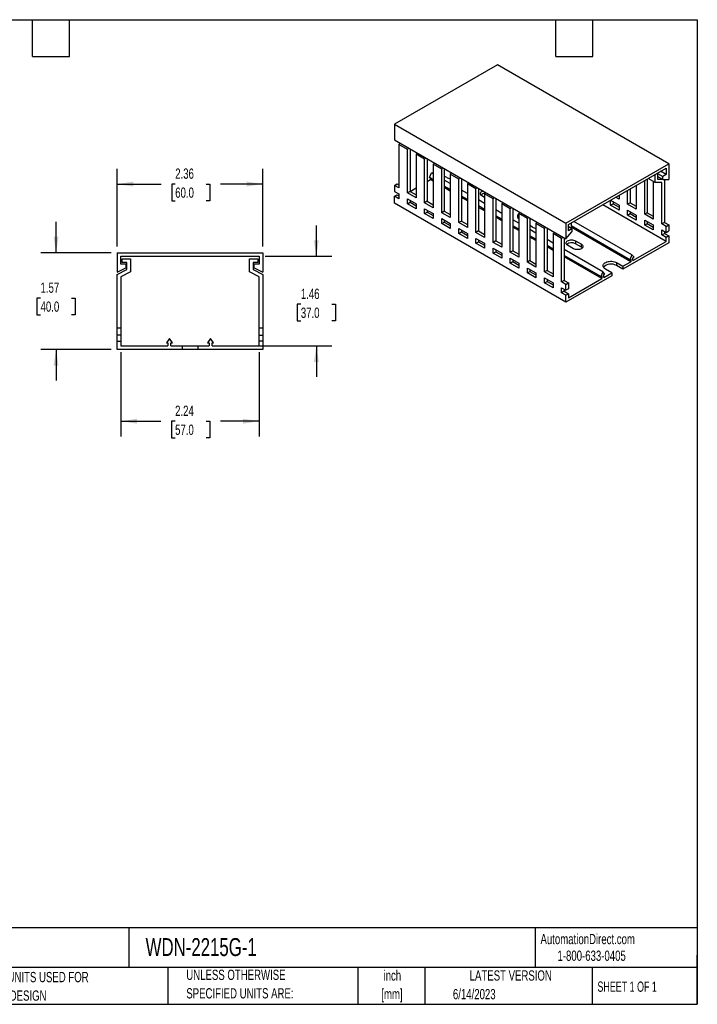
# Model space of a CAD drawing. Header units: inches. Extents: x 0.5 to 21.5, y 0.5 to 16.5.
# Tile 2 of 2: x 10.5 to 21.5, y 0.5 to 16.5. Entities that reach past the tile are written whole.
import ezdxf

# ---------------------------------------------------------------- set-up
doc = ezdxf.new("R2010")
doc.units = ezdxf.units.IN
doc.header["$LTSCALE"] = 2
doc.header["$MEASUREMENT"] = 0
doc.layers.add('DIMENSIONS', color=140, linetype='Continuous', lineweight=25)
doc.layers.add('TEXT', color=140, linetype='Continuous', lineweight=25)
doc.styles.add('SLDTEXTSTYLE0', font='TXT', dxfattribs={"width": 0.7})
doc.styles.add('SLDTEXTSTYLE1', font='TXT', dxfattribs={"width": 0.65})
doc.dimstyles.new('SLDDIMSTYLE0', dxfattribs={"dimtxt": 0.169922, "dimasz": 0.26, "dimexe": 0, "dimexo": 0.0625, "dimgap": 0.04248, "dimtad": 0, "dimtih": 1, "dimtoh": 1, "dimrnd": 1e-09, "dimzin": 12, "dimdsep": 46, "dimtxsty": 'SLDTEXTSTYLE0', "dimsah": 1, "dimcen": 0.09, "dimadec": 0, "dimazin": 3, "dimtfac": 1, "dimtofl": 0, "dimtmove": 0, "dimatfit": 3, "dimfxl": 0, "dimfrac": 2, "dimtolj": 1, "dimtzin": 12, "dimarcsym": 0})
doc.dimstyles.new('SLDDIMSTYLE3', dxfattribs={"dimtxt": 0.169922, "dimasz": 0.26, "dimexe": 0, "dimexo": 0.0625, "dimgap": 0.04248, "dimtad": 0, "dimtih": 1, "dimtoh": 1, "dimrnd": 1e-09, "dimzin": 12, "dimdsep": 46, "dimtxsty": 'SLDTEXTSTYLE0', "dimsah": 1, "dimcen": 0.09, "dimadec": 0, "dimazin": 3, "dimtfac": 1, "dimtmove": 0, "dimatfit": 0, "dimfxl": 0, "dimfrac": 2, "dimtolj": 1, "dimtzin": 12, "dimarcsym": 0})

# ---------------------------------------------------------------- blocks, each defined once
blk = doc.blocks.new('SW_NOTE_0')
at = {"layer": 'TEXT', "color": 0, "char_height": 0.1667, "attachment_point": 2, "style": 'SLDTEXTSTYLE0'}
for s, insert in [('inch', (0.25, 0.215)), ('[mm]', (0.244, -0.086))]:
    blk.add_mtext(s, dxfattribs=dict(at, insert=insert))
blk = doc.blocks.new('SW_NOTE_0_1')
at = {"layer": 'TEXT', "color": 0, "char_height": 0.16667, "attachment_point": 1, "style": 'SLDTEXTSTYLE0'}
for s, insert in [('UNLESS OTHERWISE', (0, 0.215)), ('SPECIFIED UNITS ARE:', (0, -0.086))]:
    blk.add_mtext(s, dxfattribs=dict(at, insert=insert))
blk = doc.blocks.new('SW_NOTE_0_5')
at = {"layer": 'TEXT', "color": 0, "char_height": 0.16667, "attachment_point": 1, "style": 'SLDTEXTSTYLE0'}
for s, insert in [('INCH UNITS USED FOR', (0, 0.215)), ('PART DESIGN', (0, -0.086))]:
    blk.add_mtext(s, dxfattribs=dict(at, insert=insert))
blk = doc.blocks.new('_D_4')
at = {"layer": 'DIMENSIONS'}
for p, q in [((12.135, 11.098), (12.135, 9.725)), ((14.379, 11.098), (14.379, 9.725)), ((12.135, 9.975), (12.785, 9.975)), ((13.015, 9.975), (12.958, 9.975)), ((12.958, 9.975), (12.958, 9.705)), ((13.52, 9.975), (13.577, 9.975)), ((13.577, 9.975), (13.577, 9.705)), ((14.379, 9.975), (13.751, 9.975)), ((12.958, 9.705), (13.015, 9.705)), ((13.577, 9.705), (13.52, 9.705))]:
    blk.add_line(p, q, dxfattribs=at)
for points in [[(12.135, 9.975), (12.395, 9.935), (12.395, 10.015)], [(14.379, 9.975), (14.119, 10.015), (14.119, 9.935)]]:
    blk.add_solid(points, dxfattribs=at)
at = {"layer": 'DIMENSIONS', "char_height": 0.1667, "attachment_point": 1, "style": 'SLDTEXTSTYLE0'}
for s, insert in [('2.24', (13.015, 10.228)), ('57.0', (13.015, 9.92))]:
    blk.add_mtext(s, dxfattribs=dict(at, insert=insert))
blk = doc.blocks.new('_D_5')
at = {"layer": 'DIMENSIONS'}
for p, q in [((15.31, 12.655), (15.31, 13.155)), ((14.479, 12.655), (15.56, 12.655)), ((15.058, 11.877), (15.001, 11.877)), ((15.001, 11.877), (15.001, 11.607)), ((15.563, 11.877), (15.62, 11.877)), ((15.62, 11.877), (15.62, 11.607)), ((15.001, 11.607), (15.058, 11.607)), ((15.62, 11.607), (15.563, 11.607)), ((13.668, 11.198), (15.56, 11.198)), ((15.31, 11.198), (15.31, 10.698))]:
    blk.add_line(p, q, dxfattribs=at)
for points in [[(15.31, 12.655), (15.35, 12.915), (15.27, 12.915)], [(15.31, 11.198), (15.27, 10.938), (15.35, 10.938)]]:
    blk.add_solid(points, dxfattribs=at)
at = {"layer": 'DIMENSIONS', "char_height": 0.1667, "attachment_point": 1, "style": 'SLDTEXTSTYLE0'}
for s, insert in [('1.46', (15.058, 12.129)), ('37.0', (15.058, 11.821))]:
    blk.add_mtext(s, dxfattribs=dict(at, insert=insert))
blk = doc.blocks.new('_D_6')
at = {"layer": 'DIMENSIONS'}
for p, q in [((12.076, 12.814), (12.076, 14.079)), ((14.438, 12.814), (14.438, 14.079)), ((12.076, 13.829), (12.787, 13.829)), ((13.017, 13.829), (12.96, 13.829)), ((12.96, 13.829), (12.96, 13.559)), ((13.522, 13.829), (13.579, 13.829)), ((13.579, 13.829), (13.579, 13.559)), ((14.438, 13.829), (13.752, 13.829)), ((12.96, 13.559), (13.017, 13.559)), ((13.579, 13.559), (13.522, 13.559))]:
    blk.add_line(p, q, dxfattribs=at)
for points in [[(12.076, 13.829), (12.336, 13.789), (12.336, 13.869)], [(14.438, 13.829), (14.178, 13.869), (14.178, 13.789)]]:
    blk.add_solid(points, dxfattribs=at)
at = {"layer": 'DIMENSIONS', "char_height": 0.1667, "attachment_point": 1, "style": 'SLDTEXTSTYLE0'}
for s, insert in [('2.36', (13.017, 14.082)), ('60.0', (13.017, 13.773))]:
    blk.add_mtext(s, dxfattribs=dict(at, insert=insert))
blk = doc.blocks.new('_D_7')
at = {"layer": 'DIMENSIONS'}
for p, q in [((11.081, 12.714), (11.081, 13.214)), ((11.976, 12.714), (10.831, 12.714)), ((10.829, 11.976), (10.771, 11.976)), ((10.771, 11.976), (10.771, 11.706)), ((11.333, 11.976), (11.391, 11.976)), ((11.391, 11.976), (11.391, 11.706)), ((10.771, 11.706), (10.829, 11.706)), ((11.391, 11.706), (11.333, 11.706)), ((11.976, 11.139), (10.831, 11.139)), ((11.081, 11.139), (11.081, 10.639))]:
    blk.add_line(p, q, dxfattribs=at)
for points in [[(11.081, 12.714), (11.121, 12.974), (11.041, 12.974)], [(11.081, 11.139), (11.041, 10.879), (11.121, 10.879)]]:
    blk.add_solid(points, dxfattribs=at)
at = {"layer": 'DIMENSIONS', "char_height": 0.1667, "attachment_point": 1, "style": 'SLDTEXTSTYLE0'}
for s, insert in [('1.57', (10.829, 12.229)), ('40.0', (10.829, 11.921))]:
    blk.add_mtext(s, dxfattribs=dict(at, insert=insert))

msp = doc.modelspace()

# ---------------------------------------------------------------- linework, layer by layer
for p, q in [((18.252, 15.767), (16.582, 14.803)), ((21.036, 14.16), (18.252, 15.767)), ((16.582, 14.803), (19.366, 13.196)), ((16.582, 14.803), (16.582, 14.546)), ((16.582, 14.546), (19.366, 12.939)), ((16.67, 14.495), (16.651, 14.473)), ((16.651, 14.473), (16.651, 13.766)), ((16.79, 14.393), (16.651, 14.473)), ((16.79, 14.393), (16.809, 14.415)), ((16.79, 13.686), (16.79, 14.393)), ((16.84, 14.397), (16.832, 14.387)), ((16.832, 14.387), (16.832, 13.71)), ((16.948, 14.334), (16.93, 14.313)), ((16.93, 14.313), (16.93, 13.605)), ((17.069, 14.232), (16.93, 14.313)), ((17.069, 14.232), (17.087, 14.254)), ((17.069, 13.525), (17.069, 14.232)), ((17.118, 14.236), (17.111, 14.227)), ((17.111, 14.227), (17.111, 13.549)), ((17.227, 14.173), (17.208, 14.152)), ((17.208, 14.152), (17.208, 13.445)), ((17.347, 14.072), (17.208, 14.152)), ((17.347, 14.072), (17.366, 14.093)), ((19.366, 13.196), (21.036, 14.16)), ((19.407, 13.172), (20.994, 14.088)), ((20.994, 14.088), (20.994, 13.983)), ((21.036, 14.16), (21.036, 13.903)), ((17.146, 13.934), (17.18, 14.012)), ((17.208, 13.898), (17.146, 13.934)), ((17.163, 13.901), (17.163, 13.924)), ((17.208, 13.996), (17.18, 14.012)), ((17.347, 13.364), (17.347, 14.072)), ((17.397, 14.075), (17.389, 14.066)), ((17.389, 14.066), (17.389, 13.389)), ((17.431, 13.935), (17.389, 13.959)), ((17.505, 14.013), (17.486, 13.991)), ((17.486, 13.991), (17.486, 13.284)), ((17.626, 13.911), (17.486, 13.991)), ((17.626, 13.911), (17.644, 13.932)), ((20.813, 13.857), (20.704, 13.92)), ((20.813, 13.857), (20.813, 13.983)), ((20.911, 14.04), (20.855, 14.007)), ((20.855, 14.007), (20.855, 13.911)), ((20.855, 13.999), (20.938, 13.951)), ((20.938, 13.903), (20.855, 13.951)), ((20.994, 13.983), (20.904, 14.036)), ((20.911, 14.04), (20.911, 14.04)), ((20.994, 13.983), (20.938, 13.951)), ((20.938, 13.903), (20.938, 13.951)), ((16.582, 13.806), (16.623, 13.83)), ((16.582, 13.806), (16.582, 13.71)), ((16.651, 13.766), (16.582, 13.806)), ((16.623, 13.83), (16.651, 13.814)), ((16.832, 13.71), (16.93, 13.766)), ((17.111, 13.871), (17.163, 13.901)), ((17.208, 13.875), (17.163, 13.901)), ((17.486, 13.836), (17.389, 13.892)), ((17.486, 13.738), (17.389, 13.794)), ((17.486, 13.715), (17.389, 13.771)), ((17.626, 13.204), (17.626, 13.911)), ((17.675, 13.914), (17.667, 13.905)), ((17.667, 13.905), (17.667, 13.228)), ((17.783, 13.852), (17.765, 13.831)), ((17.765, 13.831), (17.765, 13.123)), ((17.904, 13.75), (17.765, 13.831)), ((17.904, 13.75), (17.923, 13.772)), ((20.507, 13.807), (20.507, 13.421)), ((20.646, 13.34), (20.646, 13.887)), ((20.688, 13.911), (20.688, 13.364)), ((20.785, 13.873), (20.785, 13.26)), ((20.924, 13.857), (20.813, 13.857)), ((20.855, 13.911), (20.924, 13.911)), ((20.924, 13.18), (20.924, 13.857)), ((20.938, 13.903), (21.036, 13.903)), ((20.966, 13.903), (20.966, 13.204)), ((16.582, 13.71), (16.651, 13.67)), ((16.582, 13.63), (16.623, 13.654)), ((16.582, 13.517), (16.582, 13.63)), ((16.651, 13.589), (16.582, 13.63)), ((16.623, 13.654), (16.651, 13.638)), ((16.651, 13.67), (16.651, 13.589)), ((16.832, 13.71), (16.79, 13.686)), ((16.93, 13.605), (16.79, 13.686)), ((16.832, 13.71), (16.93, 13.654)), ((17.765, 13.675), (17.667, 13.731)), ((17.765, 13.577), (17.667, 13.633)), ((17.765, 13.554), (17.667, 13.61)), ((17.904, 13.043), (17.904, 13.75)), ((17.954, 13.754), (17.946, 13.745)), ((17.946, 13.745), (17.946, 13.067)), ((18.043, 13.613), (18.001, 13.638)), ((18.062, 13.691), (18.043, 13.67)), ((18.043, 13.67), (18.043, 12.963)), ((18.182, 13.59), (18.043, 13.67)), ((18.182, 13.59), (18.201, 13.611)), ((20.229, 13.581), (20.173, 13.614)), ((20.214, 13.638), (20.229, 13.63)), ((20.229, 13.646), (20.229, 13.581)), ((20.368, 13.501), (20.368, 13.726)), ((20.409, 13.75), (20.409, 13.525)), ((19.366, 11.91), (16.582, 13.517)), ((16.79, 13.589), (16.93, 13.509)), ((16.79, 13.509), (16.79, 13.589)), ((16.79, 13.509), (16.832, 13.533)), ((16.93, 13.429), (16.79, 13.509)), ((16.832, 13.565), (16.832, 13.533)), ((16.832, 13.533), (16.93, 13.477)), ((16.93, 13.509), (16.93, 13.429)), ((17.111, 13.549), (17.069, 13.525)), ((17.208, 13.445), (17.069, 13.525)), ((17.111, 13.549), (17.208, 13.493)), ((18.043, 13.514), (17.946, 13.57)), ((18.043, 13.416), (17.946, 13.473)), ((18.043, 13.393), (17.946, 13.45)), ((18.182, 12.882), (18.182, 13.59)), ((18.232, 13.593), (18.224, 13.584)), ((18.224, 13.584), (18.224, 12.906)), ((18.34, 13.531), (18.322, 13.509)), ((18.322, 13.509), (18.322, 12.802)), ((18.461, 13.429), (18.322, 13.509)), ((18.461, 13.429), (18.479, 13.45)), ((20.994, 12.898), (19.964, 13.493)), ((20.089, 13.565), (20.229, 13.485)), ((20.089, 13.485), (20.089, 13.565)), ((20.089, 13.485), (20.131, 13.509)), ((20.229, 13.405), (20.089, 13.485)), ((20.131, 13.541), (20.131, 13.509)), ((20.131, 13.509), (20.229, 13.453)), ((20.229, 13.485), (20.229, 13.405)), ((20.409, 13.525), (20.368, 13.501)), ((20.507, 13.421), (20.368, 13.501)), ((20.409, 13.525), (20.507, 13.469)), ((17.069, 13.429), (17.208, 13.348)), ((17.069, 13.348), (17.069, 13.429)), ((17.069, 13.348), (17.111, 13.372)), ((17.208, 13.268), (17.069, 13.348)), ((17.111, 13.405), (17.111, 13.372)), ((17.111, 13.372), (17.208, 13.316)), ((17.208, 13.348), (17.208, 13.268)), ((17.389, 13.389), (17.347, 13.364)), ((17.486, 13.284), (17.347, 13.364)), ((17.389, 13.389), (17.486, 13.332)), ((18.322, 13.353), (18.224, 13.41)), ((18.322, 13.256), (18.224, 13.312)), ((18.322, 13.233), (18.224, 13.289)), ((18.461, 12.722), (18.461, 13.429)), ((18.51, 13.432), (18.502, 13.423)), ((18.502, 13.423), (18.502, 12.746)), ((18.618, 13.37), (18.6, 13.348)), ((18.6, 13.348), (18.6, 12.641)), ((18.739, 13.268), (18.6, 13.348)), ((18.739, 13.268), (18.758, 13.29)), ((20.368, 13.405), (20.507, 13.324)), ((20.368, 13.324), (20.368, 13.405)), ((20.368, 13.324), (20.409, 13.348)), ((20.507, 13.244), (20.368, 13.324)), ((20.409, 13.38), (20.409, 13.348)), ((20.409, 13.348), (20.507, 13.292)), ((20.507, 13.324), (20.507, 13.244)), ((20.688, 13.364), (20.646, 13.34)), ((20.785, 13.26), (20.646, 13.34)), ((20.688, 13.364), (20.785, 13.308)), ((17.347, 13.268), (17.486, 13.188)), ((17.347, 13.188), (17.347, 13.268)), ((17.347, 13.188), (17.389, 13.212)), ((17.486, 13.107), (17.347, 13.188)), ((17.389, 13.244), (17.389, 13.212)), ((17.389, 13.212), (17.486, 13.155)), ((17.486, 13.188), (17.486, 13.107)), ((17.667, 13.228), (17.626, 13.204)), ((17.765, 13.123), (17.626, 13.204)), ((17.667, 13.228), (17.765, 13.172)), ((18.6, 13.193), (18.502, 13.249)), ((18.6, 13.095), (18.502, 13.151)), ((18.6, 13.072), (18.502, 13.128)), ((18.739, 12.561), (18.739, 13.268)), ((18.789, 13.272), (18.781, 13.262)), ((18.781, 13.262), (18.781, 12.585)), ((18.823, 13.131), (18.781, 13.155)), ((18.897, 13.209), (18.878, 13.188)), ((18.878, 13.188), (18.878, 12.481)), ((19.018, 13.107), (18.878, 13.188)), ((19.018, 13.107), (19.036, 13.129)), ((19.366, 13.196), (19.366, 12.939)), ((19.407, 13.067), (19.407, 13.172)), ((19.463, 13.099), (19.407, 13.132)), ((19.449, 13.196), (19.449, 13.107)), ((20.403, 12.6), (19.449, 13.151)), ((20.421, 12.567), (19.449, 13.128)), ((20.437, 12.678), (19.495, 13.222)), ((20.646, 13.244), (20.785, 13.164)), ((20.646, 13.163), (20.646, 13.244)), ((20.646, 13.163), (20.688, 13.188)), ((20.785, 13.083), (20.646, 13.163)), ((20.688, 13.22), (20.688, 13.188)), ((20.688, 13.188), (20.785, 13.131)), ((20.785, 13.164), (20.785, 13.083)), ((20.966, 13.204), (20.924, 13.18)), ((20.994, 13.139), (20.924, 13.18)), ((20.966, 13.204), (21.036, 13.164)), ((20.994, 13.139), (21.036, 13.164)), ((20.994, 13.043), (20.994, 13.139)), ((21.036, 13.164), (21.036, 13.067)), ((17.626, 13.107), (17.765, 13.027)), ((17.626, 13.027), (17.626, 13.107)), ((17.626, 13.027), (17.667, 13.051)), ((17.765, 12.947), (17.626, 13.027)), ((17.667, 13.083), (17.667, 13.051)), ((17.667, 13.051), (17.765, 12.995)), ((17.765, 13.027), (17.765, 12.947)), ((17.946, 13.067), (17.904, 13.043)), ((18.043, 12.963), (17.904, 13.043)), ((17.946, 13.067), (18.043, 13.011)), ((18.878, 13.032), (18.781, 13.088)), ((18.878, 12.934), (18.781, 12.99)), ((18.878, 12.911), (18.781, 12.967)), ((19.018, 12.4), (19.018, 13.107)), ((19.067, 13.111), (19.059, 13.102)), ((19.059, 13.102), (19.059, 12.424)), ((19.175, 13.048), (19.157, 13.027)), ((19.157, 13.027), (19.157, 12.32)), ((19.296, 12.947), (19.157, 13.027)), ((19.296, 12.947), (19.314, 12.968)), ((19.366, 12.939), (19.463, 13.051)), ((19.463, 13.099), (19.407, 13.067)), ((19.463, 13.099), (19.463, 13.051)), ((20.924, 13.083), (20.994, 13.043)), ((20.924, 13.003), (20.924, 13.083)), ((20.924, 13.003), (20.966, 13.027)), ((20.994, 12.963), (20.924, 13.003)), ((20.966, 13.059), (20.966, 13.027)), ((20.966, 13.027), (21.036, 12.987)), ((20.994, 13.043), (21.036, 13.067)), ((21.036, 12.987), (20.994, 12.963)), ((20.994, 12.898), (20.994, 12.963)), ((21.036, 12.987), (21.036, 12.874)), ((17.904, 12.947), (18.043, 12.866)), ((17.904, 12.866), (17.904, 12.947)), ((17.904, 12.866), (17.946, 12.89)), ((18.043, 12.786), (17.904, 12.866)), ((17.946, 12.922), (17.946, 12.89)), ((17.946, 12.89), (18.043, 12.834)), ((18.043, 12.866), (18.043, 12.786)), ((18.224, 12.906), (18.182, 12.882)), ((18.322, 12.802), (18.182, 12.882)), ((18.224, 12.906), (18.322, 12.85)), ((19.157, 12.871), (19.059, 12.928)), ((19.157, 12.773), (19.059, 12.83)), ((19.157, 12.75), (19.059, 12.807)), ((19.296, 12.239), (19.296, 12.947)), ((19.346, 12.95), (19.338, 12.941)), ((19.338, 12.941), (19.338, 12.264)), ((19.491, 12.778), (19.393, 12.834)), ((19.519, 12.906), (19.616, 12.85)), ((19.519, 12.906), (19.519, 12.858)), ((19.616, 12.802), (19.519, 12.858)), ((19.616, 12.802), (19.616, 12.85)), ((21.036, 12.874), (20.291, 12.444)), ((20.454, 12.587), (20.994, 12.898)), ((12.076, 12.714), (12.076, 12.399)), ((12.076, 12.714), (14.438, 12.714)), ((12.135, 12.655), (14.379, 12.655)), ((12.135, 12.527), (12.135, 12.655)), ((14.379, 12.655), (14.379, 12.527)), ((14.438, 12.714), (14.438, 12.399)), ((18.182, 12.786), (18.322, 12.705)), ((18.182, 12.705), (18.182, 12.786)), ((18.182, 12.705), (18.224, 12.73)), ((18.322, 12.625), (18.182, 12.705)), ((18.224, 12.762), (18.224, 12.73)), ((18.224, 12.73), (18.322, 12.673)), ((18.322, 12.705), (18.322, 12.625)), ((18.502, 12.746), (18.461, 12.722)), ((18.6, 12.641), (18.461, 12.722)), ((18.502, 12.746), (18.6, 12.689)), ((19.964, 12.405), (19.338, 12.767)), ((19.93, 12.327), (19.338, 12.669)), ((19.947, 12.294), (19.338, 12.646)), ((20.437, 12.678), (20.403, 12.6)), ((20.472, 12.64), (20.437, 12.678)), ((20.454, 12.63), (20.472, 12.64)), ((12.214, 12.527), (12.135, 12.527)), ((12.155, 12.556), (12.155, 12.615)), ((12.155, 12.615), (12.293, 12.615)), ((12.233, 12.556), (12.155, 12.556)), ((12.214, 12.527), (12.214, 12.468)), ((12.233, 12.438), (12.233, 12.556)), ((12.293, 12.615), (12.293, 12.402)), ((14.222, 12.402), (14.222, 12.615)), ((14.222, 12.615), (14.359, 12.615)), ((14.359, 12.556), (14.281, 12.556)), ((14.281, 12.556), (14.281, 12.438)), ((14.3, 12.468), (14.3, 12.527)), ((14.379, 12.527), (14.3, 12.527)), ((14.359, 12.615), (14.359, 12.556)), ((18.461, 12.625), (18.6, 12.545)), ((18.461, 12.545), (18.461, 12.625)), ((18.461, 12.545), (18.502, 12.569)), ((18.6, 12.464), (18.461, 12.545)), ((18.502, 12.601), (18.502, 12.569)), ((18.502, 12.569), (18.6, 12.513)), ((18.6, 12.545), (18.6, 12.464)), ((18.781, 12.585), (18.739, 12.561)), ((18.878, 12.481), (18.739, 12.561)), ((18.781, 12.585), (18.878, 12.529)), ((20.187, 12.553), (20.291, 12.493)), ((20.187, 12.553), (20.187, 12.505)), ((20.291, 12.444), (20.187, 12.505)), ((20.291, 12.493), (20.421, 12.567)), ((20.291, 12.493), (20.291, 12.444)), ((20.403, 12.6), (20.421, 12.611)), ((20.421, 12.611), (20.421, 12.567)), ((20.454, 12.587), (20.454, 12.63)), ((12.076, 12.399), (12.214, 12.468)), ((12.076, 12.359), (12.233, 12.438)), ((12.076, 11.493), (12.076, 12.359)), ((12.293, 12.402), (12.135, 12.323)), ((12.135, 12.323), (12.135, 11.493)), ((14.379, 12.323), (14.222, 12.402)), ((14.281, 12.438), (14.438, 12.359)), ((14.3, 12.468), (14.438, 12.399)), ((14.379, 11.493), (14.379, 12.323)), ((14.438, 12.359), (14.438, 11.493)), ((18.739, 12.464), (18.878, 12.384)), ((18.739, 12.384), (18.739, 12.464)), ((18.739, 12.384), (18.781, 12.408)), ((18.878, 12.304), (18.739, 12.384)), ((18.781, 12.44), (18.781, 12.408)), ((18.781, 12.408), (18.878, 12.352)), ((18.878, 12.384), (18.878, 12.304)), ((19.059, 12.424), (19.018, 12.4)), ((19.157, 12.32), (19.018, 12.4)), ((19.059, 12.424), (19.157, 12.368)), ((20.11, 12.34), (19.366, 11.91)), ((19.964, 12.405), (19.93, 12.327)), ((19.93, 12.327), (19.947, 12.337)), ((19.947, 12.337), (19.947, 12.294)), ((19.998, 12.367), (19.964, 12.405)), ((19.981, 12.313), (20.11, 12.388)), ((19.981, 12.357), (19.998, 12.367)), ((19.981, 12.313), (19.981, 12.357)), ((20.11, 12.388), (20.006, 12.448)), ((20.11, 12.388), (20.11, 12.34)), ((19.018, 12.304), (19.157, 12.223)), ((19.018, 12.223), (19.018, 12.304)), ((19.018, 12.223), (19.059, 12.247)), ((19.157, 12.143), (19.018, 12.223)), ((19.059, 12.28), (19.059, 12.247)), ((19.059, 12.247), (19.157, 12.191)), ((19.157, 12.223), (19.157, 12.143)), ((19.338, 12.264), (19.296, 12.239)), ((19.366, 12.199), (19.296, 12.239)), ((19.338, 12.264), (19.407, 12.223)), ((19.366, 12.199), (19.407, 12.223)), ((19.366, 12.103), (19.366, 12.199)), ((19.407, 11.982), (19.947, 12.294)), ((19.407, 12.223), (19.407, 12.127)), ((19.296, 12.143), (19.366, 12.103)), ((19.296, 12.063), (19.296, 12.143)), ((19.338, 12.087), (19.296, 12.063)), ((19.366, 12.022), (19.296, 12.063)), ((19.338, 12.119), (19.338, 12.087)), ((19.338, 12.087), (19.407, 12.047)), ((19.407, 12.127), (19.366, 12.103)), ((19.366, 12.022), (19.407, 12.047)), ((19.366, 11.91), (19.366, 12.022)), ((19.407, 12.047), (19.407, 11.982)), ((12.076, 11.375), (12.076, 11.493)), ((12.076, 11.493), (12.135, 11.493)), ((12.135, 11.375), (12.076, 11.375)), ((12.076, 11.277), (12.076, 11.375)), ((12.135, 11.493), (12.135, 11.375)), ((12.135, 11.375), (12.135, 11.277)), ((14.379, 11.375), (14.379, 11.493)), ((14.379, 11.493), (14.438, 11.493)), ((14.379, 11.375), (14.438, 11.375)), ((14.379, 11.277), (14.379, 11.375)), ((14.438, 11.493), (14.438, 11.375)), ((14.438, 11.375), (14.438, 11.277)), ((12.076, 11.139), (12.076, 11.277)), ((12.076, 11.277), (12.135, 11.277)), ((12.135, 11.277), (12.135, 11.198)), ((12.922, 11.322), (12.874, 11.251)), ((12.874, 11.251), (12.899, 11.251)), ((12.899, 11.251), (12.899, 11.198)), ((12.971, 11.251), (12.922, 11.322)), ((12.946, 11.251), (12.971, 11.251)), ((12.946, 11.198), (12.946, 11.251)), ((13.592, 11.322), (13.543, 11.251)), ((13.543, 11.251), (13.568, 11.251)), ((13.568, 11.251), (13.568, 11.198)), ((13.64, 11.251), (13.592, 11.322)), ((13.615, 11.251), (13.64, 11.251)), ((13.615, 11.198), (13.615, 11.251)), ((14.379, 11.198), (14.379, 11.277)), ((14.438, 11.277), (14.379, 11.277)), ((14.438, 11.277), (14.438, 11.139)), ((13.129, 11.139), (12.076, 11.139)), ((12.135, 11.198), (12.899, 11.198)), ((12.946, 11.198), (13.129, 11.198)), ((13.129, 11.198), (13.129, 11.139)), ((13.129, 11.198), (13.385, 11.198)), ((13.385, 11.139), (13.129, 11.139)), ((13.385, 11.198), (13.385, 11.139)), ((13.385, 11.198), (13.568, 11.198)), ((14.438, 11.139), (13.385, 11.139)), ((13.615, 11.198), (14.379, 11.198))]:
    msp.add_line(p, q)
at = {"flags": 128}
for points in [[(18.001, 13.638), (17.99, 13.645), (17.982, 13.654), (17.977, 13.664), (17.975, 13.674), (17.977, 13.684), (17.982, 13.693), (17.99, 13.702), (18.001, 13.71), (18.015, 13.716), (18.017, 13.717)], [(18.237, 13.59), (18.235, 13.589), (18.224, 13.581)], [(19.393, 12.834), (19.382, 12.842), (19.374, 12.851), (19.369, 12.86), (19.367, 12.87), (19.369, 12.88), (19.374, 12.89), (19.382, 12.899), (19.393, 12.906), (19.407, 12.913), (19.422, 12.917), (19.439, 12.92), (19.456, 12.921), (19.473, 12.92), (19.49, 12.917), (19.505, 12.913), (19.519, 12.906)], [(19.616, 12.85), (19.627, 12.842), (19.635, 12.834), (19.64, 12.824), (19.642, 12.814), (19.64, 12.804), (19.635, 12.794), (19.627, 12.786), (19.616, 12.778), (19.603, 12.771), (19.587, 12.767), (19.571, 12.764), (19.553, 12.763), (19.536, 12.764), (19.52, 12.767), (19.504, 12.771), (19.491, 12.778)], [(19.632, 12.79), (19.627, 12.794), (19.616, 12.802)], [(20.006, 12.448), (19.992, 12.458), (19.981, 12.468), (19.974, 12.479), (19.969, 12.491), (19.968, 12.504), (19.971, 12.516), (19.977, 12.527), (19.986, 12.538), (19.999, 12.548), (20.014, 12.557), (20.031, 12.564), (20.05, 12.569), (20.07, 12.573), (20.091, 12.574), (20.112, 12.574), (20.133, 12.571), (20.152, 12.567), (20.171, 12.561), (20.187, 12.553)]]:
    msp.add_lwpolyline(points, dxfattribs=at)
for centre, radius, start, end in [((17.512, 14.084), 0.17, 241.3181, 261.2733), ((18.054, 13.575), 0.101, 93.2638, 132.308), ((18.628, 13.304), 0.0514, 123.728, 236.272), ((18.644, 13.243), 0.0713, 128.2895, 148.3866), ((18.904, 13.28), 0.17, 241.3181, 261.2733), ((19.457, 12.75), 0.125, 60.4372, 129.3485), ((20.098, 12.359), 0.17, 58.7045, 136.448)]:
    msp.add_arc(centre, radius, start, end)
at = {"layer": 'TEXT'}
for p, q in [((0.5, 16.5), (21.5, 16.5)), ((10.7, 15.9), (10.7, 16.5)), ((11.3, 15.9), (11.3, 16.5)), ((19.2, 15.9), (19.2, 16.5)), ((19.8, 15.9), (19.8, 16.5)), ((21.5, 16.5), (21.5, 0.5)), ((10.7, 15.9), (11.3, 15.9)), ((19.2, 15.9), (19.8, 15.9)), ((21.5, 1.742), (0.5, 1.742)), ((12.264, 1.742), (12.264, 1.1)), ((18.864, 1.742), (18.864, 1.1)), ((21.5, 0.5), (21.5, 1.3)), ((21.5, 1.1), (0.5, 1.1)), ((12.896, 1.1), (12.896, 0.5)), ((15.986, 1.1), (15.986, 0.5)), ((17.072, 1.1), (17.072, 0.5)), ((19.791, 1.1), (19.791, 0.5)), ((0.5, 0.5), (21.5, 0.5))]:
    msp.add_line(p, q, dxfattribs=at)

# ---------------------------------------------------------------- block references
for name, p in [('SW_NOTE_0_5', (9.868, 0.811)), ('SW_NOTE_0_1', (13.197, 0.848)), ('SW_NOTE_0', (16.295, 0.837))]:
    msp.add_blockref(name, p, dxfattribs=at)

# ---------------------------------------------------------------- texts
for s, insert, char_height, attachment_point, style in [('AutomationDirect.com', (18.952, 1.644), 0.16667, 1, 'SLDTEXTSTYLE0'), ('WDN-2215G-1', (12.536, 1.576), 0.29167, 1, 'SLDTEXTSTYLE0'), ('1-800-633-0405', (19.228, 1.373), 0.16667, 1, 'SLDTEXTSTYLE0'), ('LATEST VERSION', (18.469, 1.052), 0.16667, 2, 'SLDTEXTSTYLE0'), ('SHEET 1 OF 1', (19.877, 0.87), 0.16667, 1, 'SLDTEXTSTYLE1'), ('6/14/2023', (17.529, 0.749), 0.1667, 1, 'SLDTEXTSTYLE0')]:
    msp.add_mtext(s, dxfattribs=dict(at, insert=insert, char_height=char_height, attachment_point=attachment_point, style=style))

# ---------------------------------------------------------------- dimensions: what is measured, and where the dimension line sits
at = {"layer": 'DIMENSIONS'}
for base, p1, p2, picture, middle in [((14.438, 13.829), (12.076, 12.714), (14.438, 12.714), '_D_6', (13.27, 13.829)), ((12.135, 9.975), (14.379, 11.198), (12.135, 11.198), '_D_4', (13.268, 9.975))]:
    dim = msp.add_linear_dim(base=base, p1=p1, p2=p2, dimstyle='SLDDIMSTYLE0', dxfattribs=at)
    dim.commit()
    dim.dimension.update_dxf_attribs({"geometry": picture, "text_midpoint": middle, "dimtype": 160})
for base, p1, p2, picture, middle in [((11.081, 11.1388), (12.076, 12.7136), (12.076, 11.1388), '_D_7', (11.081, 11.976)), ((15.31, 12.655), (13.568, 11.198), (14.379, 12.655), '_D_5', (15.31, 11.877))]:
    dim = msp.add_linear_dim(base=base, p1=p1, p2=p2, angle=90, dimstyle='SLDDIMSTYLE3', dxfattribs=at)
    dim.commit()
    dim.dimension.update_dxf_attribs({"geometry": picture, "text_midpoint": middle, "dimtype": 160})

doc.saveas('drawing.dxf')
